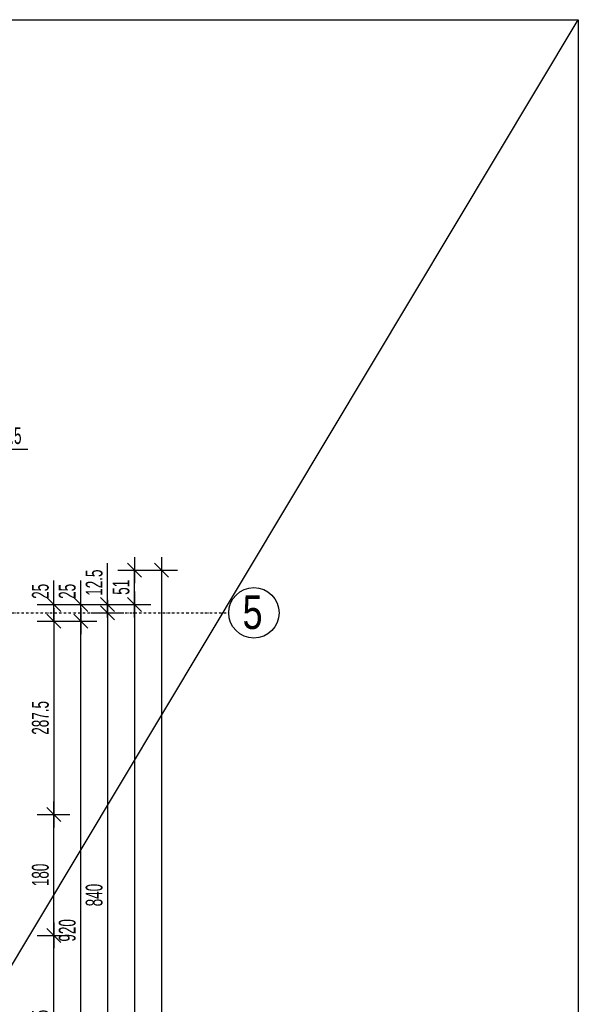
# Model space of a CAD drawing. Header units: millimetres. Extents: x 7622 to 25843, y -22705 to -15125.
# Tile 45 of 45: x 25012 to 25843, y -16750 to -15285. Entities that reach past the tile are written whole.
import ezdxf

# ---------------------------------------------------------------- set-up
doc = ezdxf.new("R2010")
doc.units = ezdxf.units.MM
doc.header["$LTSCALE"] = 10
doc.linetypes.add('MO', pattern=[0.7, 0.35, -0.17, 0.01, -0.17])
for name, color, linetype in [('BA_wym', 1, 'Continuous'), ('BD_osm', 1, 'MO'), ('BD_txs', 2, 'Continuous'), ('BD_wic', 1, 'Continuous')]:
    doc.layers.add(name, color=color, linetype=linetype)
doc.styles.add('BIKTS', font='bikromsw.shx', dxfattribs={"width": 0.8})
doc.styles.add('BIKWYM', font='bikromsw.shx', dxfattribs={"width": 0.6})
doc.dimstyles.new('BA_KR_100_cm', dxfattribs={"dimtxt": 25, "dimasz": 1.666667, "dimexe": 24, "dimexo": 0, "dimgap": 0, "dimtad": 0, "dimdec": 1, "dimrnd": 0.5, "dimzin": 9, "dimdsep": 46, "dimtxsty": 'BIKWYM', "dimblk": 'WYM-KR', "dimcen": 0, "dimdle": 20, "dimclrd": 256, "dimclre": 256, "dimclrt": 2, "dimadec": 0, "dimazin": 0, "dimtfac": 0.033333, "dimtdec": 1, "dimtmove": 0, "dimatfit": 3, "dimldrblk": 'WYM-KR', "dimfxl": 25, "dimfxlon": 1, "dimtvp": 0.8, "dimtolj": 1, "dimarcsym": 0})

# ---------------------------------------------------------------- blocks, each defined once
blk = doc.blocks.new('WYM-KR')
at = {"linetype": 'ByBlock'}
blk.add_line((11.52, 0), (-11.52, 0), dxfattribs=at)
at = {"color": 7, "linetype": 'ByBlock'}
blk.add_line((6.24, 6.24), (-6.24, -6.24), dxfattribs=at)
blk = doc.blocks.new('*D428')
at = {"layer": 'BA_wym', "lineweight": -2}
for p, q in [((24950.4, -15963.8), (24950.4, -15899.8)), ((24962.9, -15963.8), (24962.9, -15899.8)), ((24948.7, -15923.8), (24947.1, -15923.8)), ((24950.4, -15923.8), (24962.9, -15923.8)), ((24964.6, -15923.8), (25024.3, -15923.8))]:
    blk.add_line(p, q, dxfattribs=at)
at = {"layer": 'Defpoints', "color": 0}
for p in [(24962.9, -15923.8), (24962.9, -16154.8), (24950.4, -16281.4)]:
    blk.add_point(p, dxfattribs=at)
at = {"layer": 'BA_wym', "lineweight": -2, "xscale": 1.666666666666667, "yscale": 1.666666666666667, "zscale": 1.666666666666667}
blk.add_blockref('WYM-KR', (24950.4, -15923.8), dxfattribs=at)
at = {"layer": 'BA_wym', "lineweight": -2, "xscale": 1.666666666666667, "yscale": 1.666666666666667, "zscale": 1.666666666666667, "rotation": 180}
blk.add_blockref('WYM-KR', (24962.9, -15923.8), dxfattribs=at)
at = {"layer": 'BA_wym', "color": 2, "insert": (24995.3, -15903.8), "char_height": 25, "attachment_point": 5, "style": 'BIKWYM'}
blk.add_mtext('\\A1;12.5', dxfattribs=at)
blk = doc.blocks.new('*D508')
at = {"layer": 'BA_wym', "lineweight": -2}
for p, q in [((25062.9, -16153.1), (25062.9, -16119.1)), ((25037.9, -16154.8), (25086.9, -16154.8)), ((25062.9, -16179.8), (25062.9, -16154.8)), ((25037.9, -16179.8), (25086.9, -16179.8)), ((25062.9, -16181.5), (25062.9, -16183.1))]:
    blk.add_line(p, q, dxfattribs=at)
at = {"layer": 'Defpoints', "color": 0}
for p in [(25022.9, -16154.8), (25062.9, -16154.8), (25022.9, -16179.8)]:
    blk.add_point(p, dxfattribs=at)
at = {"layer": 'BA_wym', "lineweight": -2, "xscale": 1.666666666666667, "yscale": 1.666666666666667, "zscale": 1.666666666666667}
for p, rotation in [((25062.9, -16154.8), 270), ((25062.9, -16179.8), 90)]:
    blk.add_blockref('WYM-KR', p, dxfattribs=dict(at, rotation=rotation))
at = {"layer": 'BA_wym', "color": 2, "insert": (25042.9, -16135.3), "char_height": 25, "attachment_point": 5, "rotation": 90, "style": 'BIKWYM'}
blk.add_mtext('\\A1;25', dxfattribs=at)
blk = doc.blocks.new('*D509')
at = {"layer": 'BA_wym', "lineweight": -2}
for p, q in [((25037.9, -16179.8), (25086.9, -16179.8)), ((25062.9, -16181.5), (25062.9, -16465.6)), ((25037.9, -16467.3), (25086.9, -16467.3))]:
    blk.add_line(p, q, dxfattribs=at)
at = {"layer": 'Defpoints', "color": 0}
for p in [(25022.9, -16179.8), (25022.9, -16467.3), (25062.9, -16467.3)]:
    blk.add_point(p, dxfattribs=at)
at = {"layer": 'BA_wym', "lineweight": -2, "xscale": 1.666666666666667, "yscale": 1.666666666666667, "zscale": 1.666666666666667}
for p, rotation in [((25062.9, -16179.8), 90), ((25062.9, -16467.3), 270)]:
    blk.add_blockref('WYM-KR', p, dxfattribs=dict(at, rotation=rotation))
at = {"layer": 'BA_wym', "color": 2, "insert": (25042.9, -16323.6), "char_height": 25, "attachment_point": 5, "rotation": 90, "style": 'BIKWYM'}
blk.add_mtext('\\A1;287.5', dxfattribs=at)
blk = doc.blocks.new('*D510')
at = {"layer": 'BA_wym', "lineweight": -2}
for p, q in [((25037.9, -16467.3), (25086.9, -16467.3)), ((25062.9, -16645.6), (25062.9, -16469)), ((25037.9, -16647.3), (25086.9, -16647.3))]:
    blk.add_line(p, q, dxfattribs=at)
at = {"layer": 'Defpoints', "color": 0}
for p in [(25022.9, -16467.3), (25062.9, -16467.3), (25022.9, -16647.3)]:
    blk.add_point(p, dxfattribs=at)
at = {"layer": 'BA_wym', "lineweight": -2, "xscale": 1.666666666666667, "yscale": 1.666666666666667, "zscale": 1.666666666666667}
for p, rotation in [((25062.9, -16467.3), 90), ((25062.9, -16647.3), 270)]:
    blk.add_blockref('WYM-KR', p, dxfattribs=dict(at, rotation=rotation))
at = {"layer": 'BA_wym', "color": 2, "insert": (25042.9, -16557.3), "char_height": 25, "attachment_point": 5, "rotation": 90, "style": 'BIKWYM'}
blk.add_mtext('\\A1;180', dxfattribs=at)
blk = doc.blocks.new('*D511')
at = {"layer": 'BA_wym', "lineweight": -2}
for p, q in [((25037.9, -16647.3), (25086.9, -16647.3)), ((25062.9, -16900.6), (25062.9, -16649)), ((25037.9, -16902.3), (25086.9, -16902.3))]:
    blk.add_line(p, q, dxfattribs=at)
at = {"layer": 'Defpoints', "color": 0}
for p in [(25022.9, -16647.3), (25062.9, -16647.3), (25022.9, -16902.3)]:
    blk.add_point(p, dxfattribs=at)
at = {"layer": 'BA_wym', "lineweight": -2, "xscale": 1.666666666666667, "yscale": 1.666666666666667, "zscale": 1.666666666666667}
for p, rotation in [((25062.9, -16647.3), 90), ((25062.9, -16902.3), 270)]:
    blk.add_blockref('WYM-KR', p, dxfattribs=dict(at, rotation=rotation))
at = {"layer": 'BA_wym', "color": 2, "insert": (25042.9, -16774.8), "char_height": 25, "attachment_point": 5, "rotation": 90, "style": 'BIKWYM'}
blk.add_mtext('\\A1;255', dxfattribs=at)
blk = doc.blocks.new('*D519')
at = {"layer": 'BA_wym', "lineweight": -2}
for p, q in [((25102.9, -16153.1), (25102.9, -16119.1)), ((25077.9, -16154.8), (25126.9, -16154.8)), ((25102.9, -16179.8), (25102.9, -16154.8)), ((25077.9, -16179.8), (25126.9, -16179.8)), ((25102.9, -16181.5), (25102.9, -16183.1))]:
    blk.add_line(p, q, dxfattribs=at)
at = {"layer": 'Defpoints', "color": 0}
for p in [(25062.9, -16154.8), (25102.9, -16154.8), (25062.9, -16179.8)]:
    blk.add_point(p, dxfattribs=at)
at = {"layer": 'BA_wym', "lineweight": -2, "xscale": 1.666666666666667, "yscale": 1.666666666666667, "zscale": 1.666666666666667}
for p, rotation in [((25102.9, -16154.8), 270), ((25102.9, -16179.8), 90)]:
    blk.add_blockref('WYM-KR', p, dxfattribs=dict(at, rotation=rotation))
at = {"layer": 'BA_wym', "color": 2, "insert": (25082.9, -16135.3), "char_height": 25, "attachment_point": 5, "rotation": 90, "style": 'BIKWYM'}
blk.add_mtext('\\A1;25', dxfattribs=at)
blk = doc.blocks.new('*D520')
at = {"layer": 'BA_wym', "lineweight": -2}
for p, q in [((25077.9, -16179.8), (25126.9, -16179.8)), ((25102.9, -17098.1), (25102.9, -16181.5)), ((25077.9, -17099.8), (25126.9, -17099.8))]:
    blk.add_line(p, q, dxfattribs=at)
at = {"layer": 'Defpoints', "color": 0}
for p in [(25062.9, -16179.8), (25102.9, -16179.8), (25062.9, -17099.8)]:
    blk.add_point(p, dxfattribs=at)
at = {"layer": 'BA_wym', "lineweight": -2, "xscale": 1.666666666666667, "yscale": 1.666666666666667, "zscale": 1.666666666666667}
for p, rotation in [((25102.9, -16179.8), 90), ((25102.9, -17099.8), 270)]:
    blk.add_blockref('WYM-KR', p, dxfattribs=dict(at, rotation=rotation))
at = {"layer": 'BA_wym', "color": 2, "insert": (25082.9, -16639.8), "char_height": 25, "attachment_point": 5, "rotation": 90, "style": 'BIKWYM'}
blk.add_mtext('\\A1;920', dxfattribs=at)
blk = doc.blocks.new('*D525')
at = {"layer": 'BA_wym', "lineweight": -2}
for p, q in [((25142.9, -16153.1), (25142.9, -16093.4)), ((25117.9, -16154.8), (25166.9, -16154.8)), ((25142.9, -16167.3), (25142.9, -16154.8)), ((25117.9, -16167.3), (25166.9, -16167.3)), ((25142.9, -16169), (25142.9, -16170.6))]:
    blk.add_line(p, q, dxfattribs=at)
at = {"layer": 'Defpoints', "color": 0}
for p in [(25102.9, -16154.8), (25142.9, -16154.8), (25102.9, -16167.3)]:
    blk.add_point(p, dxfattribs=at)
at = {"layer": 'BA_wym', "lineweight": -2, "xscale": 1.666666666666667, "yscale": 1.666666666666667, "zscale": 1.666666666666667}
for p, rotation in [((25142.9, -16154.8), 270), ((25142.9, -16167.3), 90)]:
    blk.add_blockref('WYM-KR', p, dxfattribs=dict(at, rotation=rotation))
at = {"layer": 'BA_wym', "color": 2, "insert": (25122.9, -16122.4), "char_height": 25, "attachment_point": 5, "rotation": 90, "style": 'BIKWYM'}
blk.add_mtext('\\A1;12.5', dxfattribs=at)
blk = doc.blocks.new('*D526')
at = {"layer": 'BA_wym', "lineweight": -2}
for p, q in [((25117.9, -16167.3), (25166.9, -16167.3)), ((25142.9, -16169), (25142.9, -17005.6)), ((25117.9, -17007.3), (25166.9, -17007.3))]:
    blk.add_line(p, q, dxfattribs=at)
at = {"layer": 'Defpoints', "color": 0}
for p in [(25102.9, -16167.3), (25102.9, -17007.3), (25142.9, -17007.3)]:
    blk.add_point(p, dxfattribs=at)
at = {"layer": 'BA_wym', "lineweight": -2, "xscale": 1.666666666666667, "yscale": 1.666666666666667, "zscale": 1.666666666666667}
for p, rotation in [((25142.9, -16167.3), 90), ((25142.9, -17007.3), 270)]:
    blk.add_blockref('WYM-KR', p, dxfattribs=dict(at, rotation=rotation))
at = {"layer": 'BA_wym', "color": 2, "insert": (25122.9, -16587.3), "char_height": 25, "attachment_point": 5, "rotation": 90, "style": 'BIKWYM'}
blk.add_mtext('\\A1;840', dxfattribs=at)
blk = doc.blocks.new('*D531')
at = {"layer": 'BA_wym', "lineweight": -2}
for p, q in [((25157.9, -16103.8), (25206.9, -16103.8)), ((25182.9, -16153.1), (25182.9, -16105.5)), ((25157.9, -16154.8), (25206.9, -16154.8))]:
    blk.add_line(p, q, dxfattribs=at)
at = {"layer": 'Defpoints', "color": 0}
for p in [(25142.9, -16103.8), (25182.9, -16103.8), (25142.9, -16154.8)]:
    blk.add_point(p, dxfattribs=at)
at = {"layer": 'BA_wym', "lineweight": -2, "xscale": 1.666666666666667, "yscale": 1.666666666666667, "zscale": 1.666666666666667}
for p, rotation in [((25182.9, -16103.8), 90), ((25182.9, -16154.8), 270)]:
    blk.add_blockref('WYM-KR', p, dxfattribs=dict(at, rotation=rotation))
at = {"layer": 'BA_wym', "color": 2, "insert": (25162.9, -16129.3), "char_height": 25, "attachment_point": 5, "rotation": 90, "style": 'BIKWYM'}
blk.add_mtext('\\A1;51', dxfattribs=at)
blk = doc.blocks.new('*D532')
at = {"layer": 'BA_wym', "lineweight": -2}
for p, q in [((25157.9, -16154.8), (25206.9, -16154.8)), ((25182.9, -16156.5), (25182.9, -17978.1)), ((25157.9, -17979.8), (25206.9, -17979.8))]:
    blk.add_line(p, q, dxfattribs=at)
at = {"layer": 'Defpoints', "color": 0}
for p in [(25142.9, -16154.8), (25142.9, -17979.8), (25182.9, -17979.8)]:
    blk.add_point(p, dxfattribs=at)
at = {"layer": 'BA_wym', "lineweight": -2, "xscale": 1.666666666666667, "yscale": 1.666666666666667, "zscale": 1.666666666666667}
for p, rotation in [((25182.9, -16154.8), 90), ((25182.9, -17979.8), 270)]:
    blk.add_blockref('WYM-KR', p, dxfattribs=dict(at, rotation=rotation))
at = {"layer": 'BA_wym', "color": 2, "insert": (25162.9, -17067.3), "char_height": 25, "attachment_point": 5, "rotation": 90, "style": 'BIKWYM'}
blk.add_mtext('\\A1;1825', dxfattribs=at)
blk = doc.blocks.new('*D534')
at = {"layer": 'BA_wym', "lineweight": -2}
for p, q in [((25197.9, -16103.8), (25246.9, -16103.8)), ((25222.9, -16105.5), (25222.9, -18149.1)), ((25197.9, -18150.8), (25246.9, -18150.8))]:
    blk.add_line(p, q, dxfattribs=at)
at = {"layer": 'Defpoints', "color": 0}
for p in [(25182.9, -16103.8), (25182.9, -18150.8), (25222.9, -18150.8)]:
    blk.add_point(p, dxfattribs=at)
at = {"layer": 'BA_wym', "lineweight": -2, "xscale": 1.666666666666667, "yscale": 1.666666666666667, "zscale": 1.666666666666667}
for p, rotation in [((25222.9, -16103.8), 90), ((25222.9, -18150.8), 270)]:
    blk.add_blockref('WYM-KR', p, dxfattribs=dict(at, rotation=rotation))
at = {"layer": 'BA_wym', "color": 2, "insert": (25202.9, -17127.3), "char_height": 25, "attachment_point": 5, "rotation": 90, "style": 'BIKWYM'}
blk.add_mtext('\\A1;2047', dxfattribs=at)

msp = doc.modelspace()

# ---------------------------------------------------------------- linework, layer by layer
at = {"layer": 'BD_osm'}
msp.add_lwpolyline([(21997.89, -16167.31), (25322.89, -16167.31)], dxfattribs=at)
at = {"layer": 'BD_wic', "color": 5}
msp.add_line((21398.68, -22705.2), (25842.81, -15284.7), dxfattribs=at)
msp.add_lwpolyline([(21398.68, -15284.7), (25842.81, -15284.7), (25842.81, -22705.2), (21398.68, -22705.2)], close=True, dxfattribs=at)
at = {"layer": 'BD_wic'}
msp.add_circle((25360.39, -16167.31), 37.5, dxfattribs=at)

# ---------------------------------------------------------------- texts
at = {"layer": 'BD_txs', "style": 'BIKTS', "width": 0.8}
msp.add_text('5', height=50, dxfattribs=at).set_placement((25343.58, -16191.37))

# ---------------------------------------------------------------- dimensions: what is measured, and where the dimension line sits
at = {"layer": 'BA_wym'}
dim = msp.add_linear_dim(base=(24962.89, -15923.81), p1=(24950.39, -16281.42), p2=(24962.89, -16154.81), dimstyle='BA_KR_100_cm', override={"dimblk": 'WYM-KR', "dimatfit": 1, "dimfxl": 40}, dxfattribs=at)
dim.commit()
dim.dimension.update_dxf_attribs({"geometry": '*D428', "text_midpoint": (24995.27, -15903.81)})
for base, p1, p2, picture, middle in [((25182.89, -16103.81), (25142.89, -16154.81), (25142.89, -16103.81), '*D531', (25162.89, -16129.31)), ((25222.89, -18150.81), (25182.89, -16103.81), (25182.89, -18150.81), '*D534', (25202.89, -17127.31)), ((25142.89, -16154.81), (25102.89, -16167.31), (25102.89, -16154.81), '*D525', (25122.89, -16122.43)), ((25062.89, -16154.81), (25022.89, -16179.81), (25022.89, -16154.81), '*D508', (25042.89, -16135.29)), ((25102.89, -16154.81), (25062.89, -16179.81), (25062.89, -16154.81), '*D519', (25082.89, -16135.29)), ((25182.89, -17979.81), (25142.89, -16154.81), (25142.89, -17979.81), '*D532', (25162.89, -17067.31)), ((25142.89, -17007.31), (25102.89, -16167.31), (25102.89, -17007.31), '*D526', (25122.89, -16587.31)), ((25062.89, -16467.31), (25022.89, -16179.81), (25022.89, -16467.31), '*D509', (25042.89, -16323.56)), ((25102.89, -16179.81), (25062.89, -17099.81), (25062.89, -16179.81), '*D520', (25082.89, -16639.81)), ((25062.89, -16467.31), (25022.89, -16647.31), (25022.89, -16467.31), '*D510', (25042.89, -16557.31)), ((25062.89, -16647.31), (25022.89, -16902.31), (25022.89, -16647.31), '*D511', (25042.89, -16774.81))]:
    dim = msp.add_linear_dim(base=base, p1=p1, p2=p2, angle=90, dimstyle='BA_KR_100_cm', override={"dimatfit": 1}, dxfattribs=at)
    dim.commit()
    dim.dimension.update_dxf_attribs({"geometry": picture, "text_midpoint": middle})

doc.saveas('drawing.dxf')
